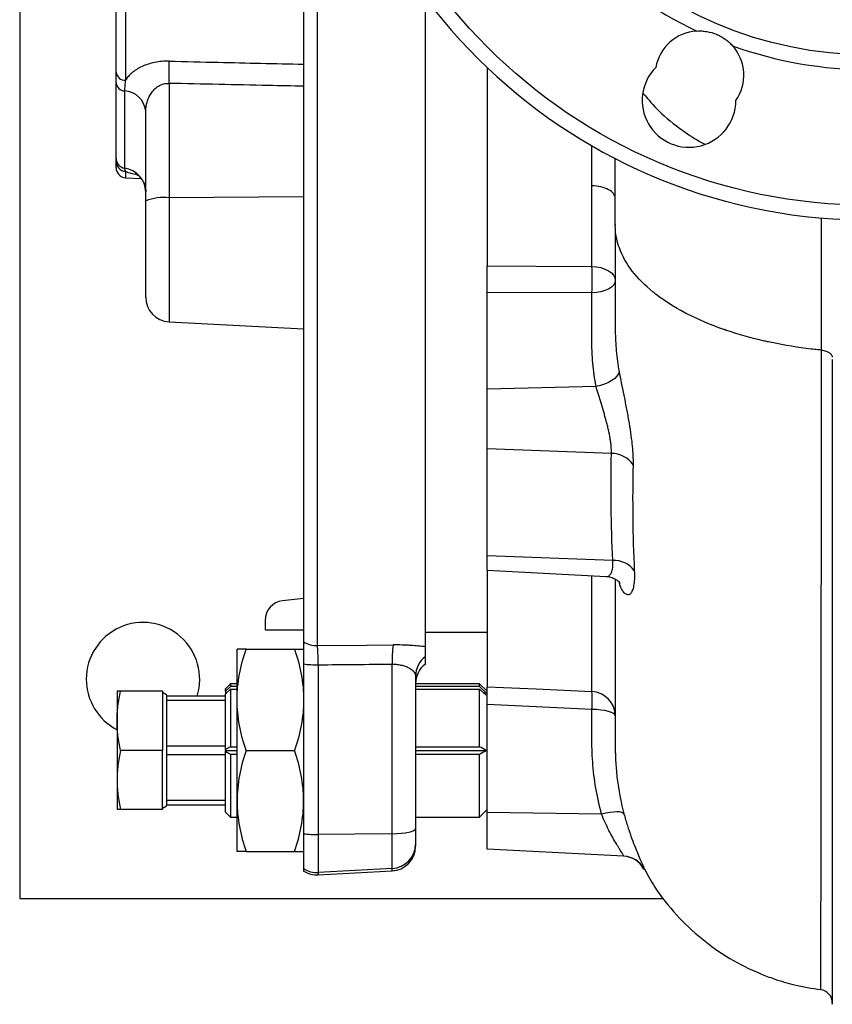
# Model space of a CAD drawing. Header units: millimetres. Extents: x 646 to 9630, y 5452 to 8430.
# Tile 1 of 12: x 646 to 1469, y 5583 to 6581. Entities that reach past the tile are written whole.
import ezdxf

# ---------------------------------------------------------------- set-up
doc = ezdxf.new("R2010")
doc.units = ezdxf.units.MM
doc.header["$LTSCALE"] = 5

msp = doc.modelspace()

# ---------------------------------------------------------------- linework, layer by layer
at = {"color": 7, "linetype": 'Continuous', "lineweight": 25}
for p, q in [((645.6, 8190.66), (645.6, 5690.66)), ((933.43, 6763.25), (933.43, 5950.72)), ((947.29, 6762.57), (947.29, 5946.88)), ((743.35, 6527.99), (743.35, 6641.79)), ((752.83, 6635.93), (752.83, 6519.9)), ((1056.85, 5945.61), (1056.85, 6603.16)), ((1119.35, 6532.93), (1119.35, 6331.67)), ((743.35, 6440.61), (743.35, 6517.36)), ((751.92, 6509.14), (751.92, 6430.9)), ((797.04, 6516.79), (797.04, 6400.86)), ((773.35, 6397.6), (773.35, 6488.59)), ((743.35, 6431.13), (743.35, 6437.52)), ((1249.35, 6372.85), (1249.35, 6440.56)), ((752.83, 6421.14), (768.58, 6420.32)), ((773.35, 6300.06), (773.35, 6397.6)), ((1249.35, 6373.84), (1249.35, 6372.84)), ((1249.35, 6372.84), (1249.35, 6372.85)), ((1249.05, 6359.53), (1250.88, 6358.83)), ((1225.66, 6304.4), (1119.35, 6304.71)), ((1119.35, 6206.68), (1119.35, 6304.71)), ((797.04, 6275.09), (933.43, 6267.95)), ((1249.35, 6269.61), (1249.35, 6266.45)), ((1229.89, 6209.58), (1119.35, 6206.68)), ((1119.35, 6146.32), (1119.35, 6206.68)), ((1245.4, 6141.65), (1119.35, 6146.32)), ((1119.35, 6037.95), (1119.35, 6146.32)), ((1246.86, 6033.22), (1119.35, 6037.95)), ((1119.35, 6023.3), (1119.35, 6037.95)), ((1119.35, 6023.3), (1240.17, 6016.97)), ((1119.35, 6023.3), (1119.35, 5905.21)), ((933.43, 5994.63), (912.13, 5992.25)), ((894.35, 5972.37), (894.35, 5962.84)), ((894.35, 5962.84), (933.43, 5962.84)), ((1056.85, 5960.66), (1119.35, 5960.66)), ((865.93, 5891.91), (865.93, 5943.16)), ((875.08, 5943.16), (924.27, 5943.16)), ((933.43, 5928.29), (933.43, 5756.18)), ((1023.16, 5756.19), (1023.16, 5928.12)), ((1056.85, 5928.22), (1056.85, 5935.78)), ((948.16, 5927.48), (948.16, 5755.37)), ((859.35, 5908.16), (854.35, 5903.16)), ((865.93, 5908.16), (859.35, 5908.16)), ((859.35, 5908.16), (859.35, 5905.28)), ((1046.85, 5915.93), (1046.85, 5761.38)), ((1111.85, 5908.16), (1046.85, 5908.16)), ((1119.35, 5900.66), (1111.85, 5908.16)), ((1111.85, 5905.28), (1111.85, 5908.16)), ((744.35, 5900.66), (744.35, 5870.66)), ((790.35, 5900.66), (747.73, 5900.66)), ((790.35, 5900.66), (790.35, 5840.66)), ((794.35, 5896.89), (790.35, 5899.2)), ((854.35, 5900.57), (859.35, 5905.28)), ((854.35, 5900.57), (854.35, 5903.16)), ((859.35, 5902.71), (854.35, 5898.01)), ((854.35, 5900.57), (854.35, 5899.17)), ((854.35, 5899.17), (855.59, 5899.17)), ((854.35, 5899.17), (854.35, 5898.01)), ((865.93, 5905.28), (859.35, 5905.28)), ((859.35, 5902.71), (859.35, 5844.41)), ((859.35, 5902.71), (865.93, 5902.71)), ((1111.85, 5905.28), (1046.85, 5905.28)), ((1046.85, 5902.71), (1111.85, 5902.71)), ((1111.85, 5905.28), (1118.33, 5899.17)), ((1111.85, 5844.41), (1111.85, 5902.71)), ((1118.33, 5896.61), (1111.85, 5902.71)), ((1115.61, 5899.17), (1118.33, 5899.17)), ((794.35, 5896.89), (794.35, 5895.66)), ((854.35, 5895.66), (794.35, 5895.66)), ((794.35, 5895.66), (794.35, 5891.51)), ((794.35, 5891.51), (794.35, 5878.27)), ((794.35, 5891.51), (854.35, 5891.51)), ((854.35, 5841.58), (854.35, 5898.01)), ((865.93, 5789.41), (865.93, 5891.91)), ((794.35, 5878.27), (794.35, 5858.05)), ((1225.66, 5882.16), (1119.35, 5887.06)), ((1119.35, 5777.72), (1119.35, 5887.06)), ((744.35, 5870.66), (744.35, 5810.66)), ((1249.35, 5875.7), (1249.35, 5842.87)), ((794.35, 5858.05), (794.35, 5844.82)), ((790.35, 5840.66), (747.73, 5840.66)), ((790.35, 5780.66), (790.35, 5840.66)), ((794.35, 5844.82), (794.35, 5836.51)), ((854.35, 5844.82), (794.35, 5844.82)), ((854.35, 5841.58), (854.35, 5840.87)), ((854.35, 5840.46), (854.35, 5840.87)), ((854.35, 5840.66), (865.93, 5840.66)), ((854.35, 5840.46), (854.35, 5839.74)), ((854.35, 5778.16), (854.35, 5839.74)), ((859.35, 5844.41), (865.93, 5844.41)), ((875.08, 5840.66), (924.27, 5840.66)), ((1046.85, 5844.41), (1111.85, 5844.41)), ((1046.85, 5840.66), (1118.45, 5840.66)), ((794.35, 5836.51), (854.35, 5836.51)), ((794.35, 5836.51), (794.35, 5823.27)), ((859.35, 5836.91), (859.35, 5773.16)), ((859.35, 5836.91), (865.93, 5836.91)), ((1046.85, 5836.91), (1111.85, 5836.91)), ((1111.85, 5773.16), (1111.85, 5836.91)), ((794.35, 5823.27), (794.35, 5803.05)), ((744.35, 5810.66), (744.35, 5780.66)), ((794.35, 5803.05), (794.35, 5789.82)), ((854.35, 5789.82), (794.35, 5789.82)), ((794.35, 5789.82), (794.35, 5785.66)), ((865.93, 5738.16), (865.93, 5789.41)), ((790.35, 5780.66), (747.73, 5780.66)), ((790.35, 5782.13), (794.35, 5784.44)), ((794.35, 5785.66), (794.35, 5784.44)), ((794.35, 5785.66), (854.35, 5785.66)), ((1111.85, 5773.16), (1119.35, 5780.66)), ((854.35, 5778.16), (859.35, 5773.16)), ((859.35, 5773.16), (865.93, 5773.16)), ((1046.85, 5773.16), (1111.85, 5773.16)), ((1235.4, 5776.15), (1119.35, 5777.72)), ((1119.35, 5740.66), (1119.35, 5777.72)), ((1046.85, 5761.38), (1046.85, 5745.8)), ((933.43, 5756.18), (933.43, 5720.82)), ((1023.16, 5756.19), (948.16, 5755.37)), ((948.16, 5755.37), (948.16, 5716.96)), ((1023.16, 5720.88), (1023.16, 5756.19)), ((1046.85, 5745.8), (1046.85, 5743.44)), ((1258.12, 5733.39), (1119.35, 5740.66)), ((875.08, 5738.16), (924.27, 5738.16)), ((933.43, 5720.82), (933.43, 5718.42)), ((1023.16, 5720.88), (948.16, 5716.96)), ((1278.44, 5720.42), (1278.43, 5720.42)), ((948.16, 5714.54), (1023.16, 5718.47)), ((645.6, 5690.66), (1298.39, 5690.66))]:
    msp.add_line(p, q, dxfattribs=at)
at = {"color": 8, "linetype": 'Continuous', "lineweight": 25}
for p, q in [((1225.66, 6412.88), (1225.66, 6453.49)), ((752.83, 6427.66), (752.83, 6421.14)), ((933.43, 6401.79), (797.04, 6400.86)), ((797.04, 6400.86), (797.04, 6275.09)), ((1254.39, 6007.34), (1253.63, 6009.97)), ((1023.16, 5718.47), (1023.16, 5720.88)), ((1278.74, 5720.44), (1278.44, 5720.42)), ((948.16, 5716.96), (948.16, 5714.54))]:
    msp.add_line(p, q, dxfattribs=at)
at = {"color": 8, "linetype": 'Continuous', "lineweight": 25, "flags": 128}
for points in [[(1458.39, 6246.4), (1458.38, 6268.91), (1458.38, 6313.92), (1458.38, 6358.94), (1458.38, 6380.63)], [(1254.39, 6007.34), (1253.65, 6011.08), (1253.35, 6011.95)]]:
    msp.add_lwpolyline(points, dxfattribs=at)
at = {"color": 7, "linetype": 'Continuous', "lineweight": 25, "flags": 128}
for points in [[(1119.35, 6331.67), (1169.25, 6331.49), (1225.66, 6331.29)], [(1225.66, 6331.29), (1230.34, 6330.89), (1234.82, 6329.99), (1238.91, 6328.61), (1242.48, 6326.81), (1245.4, 6324.66), (1247.57, 6322.23), (1248.9, 6319.6), (1249.35, 6316.88)], [(1249.35, 6316.88), (1248.9, 6314.52), (1247.57, 6312.25), (1245.4, 6310.14), (1242.48, 6308.27), (1238.91, 6306.72), (1234.82, 6305.53), (1230.34, 6304.74), (1225.66, 6304.4)], [(1448.17, 6247.49), (1448.16, 6247.49), (1448.16, 6247.49), (1448.15, 6247.49), (1448.15, 6247.49)], [(1253.2, 6224.77), (1252.52, 6222.39), (1251.05, 6220), (1248.84, 6217.69), (1245.95, 6215.51), (1242.49, 6213.55), (1238.58, 6211.88), (1234.33, 6210.54), (1229.89, 6209.58)], [(947.29, 5946.88), (997.22, 5947.31), (1024.03, 5947.55)], [(1119.35, 5905.21), (1169.25, 5902.91), (1225.66, 5900.31)], [(1249.35, 5875.7), (1248.9, 5876.92), (1247.57, 5878.1), (1245.4, 5879.19), (1242.48, 5880.15), (1238.91, 5880.96), (1234.82, 5881.58), (1230.34, 5881.98), (1225.66, 5882.16)], [(1258.17, 5776.37), (1257.4, 5777.24), (1255.88, 5777.88), (1253.68, 5778.26), (1250.86, 5778.37), (1247.51, 5778.2), (1243.74, 5777.76), (1239.66, 5777.07), (1235.4, 5776.15)], [(1023.16, 5756.19), (1027.84, 5756.34), (1032.32, 5756.66), (1036.41, 5757.16), (1039.98, 5757.8), (1042.9, 5758.58), (1045.07, 5759.46), (1046.4, 5760.4), (1046.85, 5761.38)]]:
    msp.add_lwpolyline(points, dxfattribs=at)
at = {"color": 7, "linetype": 'Continuous', "lineweight": 25}
for radius in [547.5, 395]:
    msp.add_circle((1506.85, 6940.66), radius, dxfattribs=at)
for centre, radius, start, end in [((1506.85, 6940.66), 562.5, 4.67295, 355.32705), ((1506.85, 6940.66), 410, 205.25018, 244.74982), ((1334.64, 6524.92), 45, 93.42295, 169.74669), ((1506.85, 6940.66), 410, 250.25018, 289.74982), ((1334.64, 6524.92), 45, 325.25331, 41.57705), ((463.57, 6528.02), 333.66, 358.07099, 1.92901), ((752.38, 6528.98), 9.09, 186.24023, 272.8008), ((1324.12, 6499.51), 47.5, 135.29074, 359.70926), ((752.3, 6518.11), 8.99, 184.83212, 267.56473), ((750.97, 6486.69), 22.46, 4.83212, 87.56473), ((753.22, 6440.69), 9.87, 180.44847, 262.42108), ((753.28, 6437.58), 9.93, 180.33884, 267.38396), ((753.35, 6431.13), 10, 180, 267), ((748.66, 6406.43), 24.69, 0.44847, 82.42108), ((791.44, 6353.82), 47.36, 83.20861, 112.45471), ((861.12, 6317.84), 364.78, 357.88731, 2.11269), ((798.35, 6300.06), 25, 180, 267), ((1245.68, 6115.39), 26.27, 34.51836, 90.60349), ((1248.18, 6007.87), 25.38, 36.33235, 92.99156), ((914.35, 5972.37), 20, 96.37832, 180), ((770.6, 5912.84), 57.5, 342.62072, 180), ((946.84, 5972.17), 25.29, 237.98037, 271.01484), ((1157.45, 5931.83), 134.34, 173.27895, 181.5811), ((946.58, 6033.7), 106.23, 262.88788, 270.85146), ((1071.6, 5915.91), 24.75, 126.58446, 179.94075), ((1071.85, 5908.22), 25, 126.8699, 180), ((770.6, 5912.84), 57.5, 180, 242.83711), ((1224.55, 5875.53), 24.8, 0.38995, 87.44104), ((1074.07, 5891.23), 151.86, 356.57501, 3.42499), ((946.58, 5861.59), 106.23, 262.88788, 270.85146), ((1021.88, 5745.82), 24.97, 272.93979, 359.94743), ((1021.85, 5743.44), 25, 273, 0), ((1256.43, 5708.45), 25, 28.51706, 86.98598), ((1256.81, 5708.43), 24.99, 28.70525, 86.9982), ((946.85, 5741.96), 25.04, 237.58301, 272.99806), ((946.85, 5739.51), 25, 237.52555, 273), ((1455.85, 5584.76), 13.5, 0.1401, 82.86235)]:
    msp.add_arc(centre, radius, start, end, dxfattribs=at)
msp.add_ellipse((1926.44, 6875.39), major_axis=(19415.2, 212.05), ratio=0.04833, start_param=4.661453, end_param=4.66532, dxfattribs=at)
for points, knots in [([(1331.95, 6569.84), (1333.65, 6569.94), (1335.34, 6569.94), (1338.72, 6569.76), (1340.42, 6569.58), (1345.46, 6568.73), (1348.71, 6567.8), (1353.42, 6565.85), (1354.97, 6565.1), (1357.94, 6563.45), (1359.37, 6562.55), (1362.12, 6560.6), (1363.44, 6559.54), (1365.97, 6557.27), (1367.18, 6556.05), (1368.3, 6554.78)], [0, 0, 0, 0, 0.125, 0.125, 0.25, 0.25, 0.5, 0.5, 0.625, 0.625, 0.75, 0.75, 0.875, 0.875, 1, 1, 1, 1]), ([(797.04, 6539.25), (794.52, 6539.31), (792.02, 6539.22), (787.16, 6538.8), (784.79, 6538.46), (780.14, 6537.52), (777.86, 6536.92), (773.55, 6535.53), (771.52, 6534.73), (767.69, 6532.95), (765.88, 6531.98), (763.34, 6530.38), (762.52, 6529.83), (760.96, 6528.7), (760.22, 6528.12), (758.12, 6526.35), (756.86, 6525.12), (754.63, 6522.58), (753.65, 6521.25), (752.83, 6519.9)], [0, 0, 0, 0, 0.125, 0.125, 0.25, 0.25, 0.375, 0.375, 0.5, 0.5, 0.625, 0.625, 0.6875, 0.6875, 0.75, 0.75, 0.875, 0.875, 1, 1, 1, 1]), ([(743.35, 6517.36), (743.35, 6519.06), (743.35, 6520.82), (743.35, 6524.38), (743.35, 6526.19), (743.35, 6527.99)], [0, 0, 0, 0, 0.5, 0.5, 1, 1, 1, 1]), ([(752.83, 6519.9), (752.54, 6518.08), (752.31, 6516.26), (752, 6512.66), (751.92, 6510.88), (751.92, 6509.14)], [0, 0, 0, 0, 0.5, 0.5, 1, 1, 1, 1]), ([(773.35, 6488.59), (773.35, 6491.68), (773.8, 6494.76), (775.16, 6499.33), (775.73, 6500.85), (777.1, 6503.78), (777.9, 6505.21), (779.77, 6507.98), (780.86, 6509.32), (783.3, 6511.78), (784.68, 6512.91), (786.99, 6514.36), (787.81, 6514.8), (789.5, 6515.56), (790.38, 6515.88), (793.11, 6516.65), (795.07, 6516.88), (797.04, 6516.79)], [0, 0, 0, 0, 0.25, 0.25, 0.375, 0.375, 0.5, 0.5, 0.625, 0.625, 0.75, 0.75, 0.8125, 0.8125, 0.875, 0.875, 1, 1, 1, 1]), ([(1277.99, 6506.31), (1282.9, 6500.39), (1294.01, 6487.02), (1314.87, 6470.68), (1331.04, 6459.74), (1339.15, 6455.68), (1339.96, 6455.28)], [0, 0, 0, 0, 0.307475, 0.695313, 0.969468, 1, 1, 1, 1]), ([(743.35, 6437.52), (743.35, 6438.01), (743.35, 6438.48), (743.35, 6439.48), (743.35, 6440.02), (743.35, 6440.61)], [0, 0, 0, 0, 0.5, 0.5, 1, 1, 1, 1]), ([(751.92, 6430.9), (751.92, 6430.29), (752, 6429.73), (752.31, 6428.67), (752.54, 6428.17), (752.83, 6427.66)], [0, 0, 0, 0, 0.5, 0.5, 1, 1, 1, 1]), ([(762.72, 6425.36), (762.69, 6425.37), (762.52, 6425.43), (763.34, 6425.09), (765.27, 6423.86), (767.96, 6421.42), (770.73, 6417.64), (772.67, 6412.7), (773.56, 6408.79), (773.31, 6406.78), (773.3, 6406.64)], [0, 0, 0, 0, 0.031505, 0.167923, 0.306731, 0.458512, 0.625064, 0.802963, 0.98576, 1, 1, 1, 1]), ([(1249.35, 6400.4), (1249.35, 6401.98), (1248.74, 6403.56), (1246.4, 6406.5), (1244.66, 6407.85), (1240.31, 6410.15), (1237.69, 6411.08), (1231.94, 6412.41), (1228.82, 6412.8), (1225.66, 6412.88)], [0, 0, 0, 0, 0.25, 0.25, 0.5, 0.5, 0.75, 0.75, 1, 1, 1, 1]), ([(1249.42, 6369.88), (1249.37, 6370.84), (1249.35, 6371.75), (1249.35, 6372.61), (1249.35, 6372.73), (1249.35, 6372.84)], [0.796698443, 0.796698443, 0.796698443, 0.796698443, 0.8, 0.8, 0.800497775, 0.800497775, 0.800497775, 0.800497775]), ([(1249.35, 6371.1), (1249.35, 6347.88), (1249.35, 6312.86), (1249.35, 6280.5), (1249.35, 6269.61)], [0, 0, 0, 0, 0.6633522, 1, 1, 1, 1]), ([(1287.73, 6305.22), (1279.3, 6312.05), (1272.24, 6319.21), (1260.64, 6334.24), (1256.29, 6342.12), (1251.21, 6356.15), (1249.82, 6362.85), (1249.44, 6369.38), (1249.42, 6369.88)], [0.72652317, 0.72652317, 0.72652317, 0.72652317, 0.75, 0.75, 0.775, 0.775, 0.795, 0.79669844, 0.79669844, 0.79669844, 0.79669844]), ([(1119.35, 6304.71), (1119.35, 6306.78), (1119.35, 6308.98), (1119.35, 6312.44), (1119.35, 6313.63), (1119.35, 6315.99), (1119.35, 6317.17), (1119.35, 6319.54), (1119.35, 6320.73), (1119.35, 6323.07), (1119.35, 6324.22), (1119.35, 6327.57), (1119.35, 6329.72), (1119.35, 6331.67)], [0, 0, 0, 0, 0.25, 0.25, 0.375, 0.375, 0.5, 0.5, 0.625, 0.625, 0.75, 0.75, 1, 1, 1, 1]), ([(1229.89, 6209.58), (1228.4, 6217.41), (1227.31, 6225.27), (1226.26, 6237.09), (1226, 6241.03), (1225.77, 6246.96), (1225.71, 6248.94), (1225.65, 6252.9), (1225.66, 6254.88), (1225.66, 6272.7), (1225.66, 6288.55), (1225.66, 6304.4)], [0, 0, 0, 0, 0.25, 0.25, 0.375, 0.375, 0.4375, 0.4375, 0.5, 0.5, 1, 1, 1, 1]), ([(1290.22, 6303.25), (1289.94, 6303.47), (1289.66, 6303.68), (1288.93, 6304.26), (1288.48, 6304.62), (1288.03, 6304.98)], [0.724253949, 0.724253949, 0.724253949, 0.724253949, 0.725, 0.725, 0.726247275, 0.726247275, 0.726247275, 0.726247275]), ([(1322.52, 6282.95), (1322.1, 6283.17), (1321.68, 6283.38), (1321, 6283.74), (1320.74, 6283.87), (1320.48, 6284.01)], [0.69912219, 0.69912219, 0.69912219, 0.69912219, 0.7, 0.7, 0.70054198, 0.70054198, 0.70054198, 0.70054198]), ([(1249.35, 6266.45), (1249.35, 6266.35), (1249.35, 6266.23), (1249.35, 6266.01), (1249.35, 6265.68), (1249.35, 6265.35), (1249.36, 6264.69), (1249.36, 6264.25), (1249.38, 6262.93), (1249.4, 6262.06), (1249.47, 6259.44), (1249.53, 6257.69), (1249.78, 6252.46), (1250.02, 6248.98), (1250.98, 6238.56), (1251.93, 6231.65), (1253.2, 6224.77)], [0, 0, 0, 0, 0.007813, 0.007813, 0.015625, 0.03125, 0.03125, 0.0625, 0.0625, 0.125, 0.125, 0.25, 0.25, 0.5, 0.5, 1, 1, 1, 1]), ([(1361.71, 6266.5), (1361.33, 6266.63), (1360.95, 6266.76), (1360.55, 6266.9), (1360.52, 6266.91), (1360.5, 6266.92)], [0.6743310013, 0.6743310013, 0.6743310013, 0.6743310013, 0.675, 0.675, 0.6750455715, 0.6750455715, 0.6750455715, 0.6750455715]), ([(1407.67, 6254.03), (1406.72, 6254.23), (1405.78, 6254.43), (1403.44, 6254.94), (1402.06, 6255.24), (1400.68, 6255.55)], [0.648452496, 0.648452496, 0.648452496, 0.648452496, 0.65, 0.65, 0.652273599, 0.652273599, 0.652273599, 0.652273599]), ([(1458.39, 6246.4), (1455.98, 6246.63), (1453.56, 6246.88), (1450.15, 6247.26), (1449.16, 6247.37), (1448.17, 6247.49)], [0.621092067, 0.621092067, 0.621092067, 0.621092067, 0.625, 0.625, 0.626603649, 0.626603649, 0.626603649, 0.626603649]), ([(1458.39, 6246.4), (1459.91, 6246.24), (1461.39, 6245.93), (1464.06, 6245.06), (1465.26, 6244.49), (1467.24, 6243.17), (1468.03, 6242.41), (1469.08, 6240.8), (1469.35, 6239.94), (1469.35, 6239.08)], [0, 0, 0, 0, 0.25, 0.25, 0.5, 0.5, 0.75, 0.75, 1, 1, 1, 1]), ([(1469.35, 6237.03), (1469.35, 6224.34), (1469.35, 6198.96), (1469.35, 6149.07), (1469.35, 6088.84), (1469.35, 6020), (1469.35, 5955.2), (1469.35, 5894.9), (1469.35, 5839.43), (1469.35, 5788.9), (1469.35, 5743.39), (1469.35, 5703.22), (1469.35, 5668.62), (1469.35, 5639.78), (1469.35, 5616.61), (1469.35, 5599.15), (1469.35, 5588.03), (1469.35, 5582.78), (1469.35, 5583.52), (1469.35, 5583.72)], [0, 0, 0, 0, 0.03225, 0.064495, 0.129617, 0.194877, 0.260134, 0.325252, 0.389887, 0.454739, 0.519661, 0.584504, 0.649131, 0.714247, 0.779578, 0.844981, 0.91031, 0.975425, 1, 1, 1, 1]), ([(1253.2, 6224.77), (1253.9, 6220.99), (1254.66, 6217.09), (1256.25, 6209.07), (1257.09, 6204.95), (1258.79, 6196.49), (1259.63, 6192.27), (1261.26, 6183.81), (1262.05, 6179.57), (1263.53, 6171.11), (1264.2, 6166.97), (1265.38, 6158.9), (1265.88, 6154.96), (1266.48, 6149.2), (1266.66, 6147.31), (1266.95, 6143.65), (1267.07, 6141.86), (1267.33, 6136.65), (1267.39, 6133.36), (1267.32, 6130.27)], [0, 0, 0, 0, 0.125, 0.125, 0.25, 0.25, 0.375, 0.375, 0.5, 0.5, 0.625, 0.625, 0.75, 0.75, 0.8125, 0.8125, 0.875, 0.875, 1, 1, 1, 1]), ([(1245.4, 6141.65), (1245.48, 6143.9), (1245.4, 6146.3), (1245.09, 6150.13), (1244.95, 6151.45), (1244.6, 6154.15), (1244.39, 6155.55), (1243.68, 6159.79), (1243.1, 6162.67), (1242.09, 6167.1), (1241.73, 6168.6), (1240.97, 6171.61), (1240.57, 6173.14), (1239.34, 6177.67), (1238.48, 6180.69), (1236.7, 6186.72), (1235.78, 6189.75), (1233.99, 6195.64), (1233.11, 6198.52), (1231.43, 6204.15), (1230.63, 6206.92), (1229.89, 6209.58)], [0, 0, 0, 0, 0.125, 0.125, 0.1875, 0.1875, 0.25, 0.25, 0.375, 0.375, 0.4375, 0.4375, 0.5, 0.5, 0.625, 0.625, 0.75, 0.75, 0.875, 0.875, 1, 1, 1, 1]), ([(1246.86, 6033.22), (1245.93, 6051.31), (1245.38, 6069.4), (1244.91, 6105.54), (1244.99, 6123.6), (1245.4, 6141.65)], [0, 0, 0, 0, 0.5, 0.5, 1, 1, 1, 1]), ([(1267.32, 6130.27), (1266.95, 6112.31), (1266.87, 6094.37), (1267.29, 6058.58), (1267.79, 6040.73), (1268.63, 6022.91)], [0, 0, 0, 0, 0.5, 0.5, 1, 1, 1, 1]), ([(1268.63, 6022.91), (1268.78, 6019.83), (1268.79, 6017.03), (1268.57, 6011.95), (1268.34, 6009.68), (1267.8, 6006.68), (1267.59, 6005.75), (1267.12, 6004.07), (1266.86, 6003.31), (1266.01, 6001.26), (1265.35, 6000.21), (1264.24, 5999.12), (1263.85, 5998.84), (1263.05, 5998.46), (1262.64, 5998.35), (1261.37, 5998.29), (1260.49, 5998.58), (1259.14, 5999.55), (1258.69, 5999.97), (1257.79, 6000.97), (1257.35, 6001.56), (1256.03, 6003.58), (1255.19, 6005.27), (1254.39, 6007.34)], [0, 0, 0, 0, 0.125, 0.125, 0.25, 0.25, 0.3125, 0.3125, 0.375, 0.375, 0.5, 0.5, 0.5625, 0.5625, 0.625, 0.625, 0.75, 0.75, 0.8125, 0.8125, 0.875, 0.875, 1, 1, 1, 1]), ([(1240.16, 6016.87), (1240.47, 6016.89), (1242.56, 6017.01), (1246.07, 6015.92), (1249.95, 6014.13), (1252.53, 6012.06), (1253.81, 6010.66), (1254.2, 6010.03), (1254.12, 6010.17), (1254.11, 6010.2)], [0, 0, 0, 0, 0.034695, 0.238099, 0.428313, 0.609787, 0.783203, 0.961772, 1, 1, 1, 1]), ([(1249.35, 6014.25), (1249.35, 6008.33), (1249.35, 5990.34), (1249.35, 5962.69), (1249.35, 5932.96), (1249.35, 5907.08), (1249.35, 5886.03), (1249.35, 5869.22), (1249.35, 5856.22), (1249.35, 5847.04), (1249.36, 5842.96), (1249.36, 5841.35)], [0, 0, 0, 0, 0.0640635, 0.1946199, 0.3366324, 0.4710077, 0.5977499, 0.7168617, 0.8283449, 0.9322015, 1, 1, 1, 1]), ([(933.43, 5950.72), (933.43, 5950.21), (933.43, 5949.31), (933.43, 5947.36), (933.43, 5946.61), (933.43, 5944.95), (933.43, 5944.05), (933.43, 5942.07), (933.43, 5940.99), (933.43, 5938.73), (933.43, 5937.54), (933.43, 5935.06), (933.43, 5933.76), (933.43, 5931.07), (933.43, 5929.69), (933.43, 5928.29)], [0, 0, 0, 0, 0.25, 0.25, 0.375, 0.375, 0.5, 0.5, 0.625, 0.625, 0.75, 0.75, 0.875, 0.875, 1, 1, 1, 1]), ([(865.93, 5891.91), (865.93, 5894.09), (865.98, 5896.27), (866.19, 5900.62), (866.35, 5902.79), (866.98, 5909.27), (867.6, 5913.57), (869.99, 5926.37), (872.29, 5934.8), (875.08, 5943.16)], [0, 0, 0, 0, 0.125, 0.125, 0.25, 0.25, 0.5, 0.5, 1, 1, 1, 1]), ([(875.08, 5943.16), (873.69, 5943.16), (872.41, 5943.16), (870.15, 5943.16), (869.18, 5943.16), (866.79, 5943.16), (865.93, 5943.16), (865.93, 5943.16)], [0, 0, 0, 0, 0.25, 0.25, 0.5, 0.5, 1, 1, 1, 1]), ([(924.27, 5943.16), (927.07, 5934.78), (929.37, 5926.33), (932.55, 5909.27), (933.43, 5900.65), (933.43, 5891.91)], [0, 0, 0, 0, 0.5, 0.5, 1, 1, 1, 1]), ([(924.27, 5943.16), (925.66, 5943.16), (926.94, 5943.16), (929.2, 5943.16), (930.18, 5943.16), (932.56, 5943.16), (933.43, 5943.16), (933.43, 5943.16)], [0, 0, 0, 0, 0.25, 0.25, 0.5, 0.5, 1, 1, 1, 1]), ([(948.16, 5927.48), (948.15, 5929.92), (948.13, 5932.22), (948.06, 5935.47), (948.03, 5936.51), (947.97, 5938.46), (947.94, 5939.38), (947.86, 5941.09), (947.82, 5941.89), (947.73, 5943.32), (947.68, 5943.96), (947.52, 5945.64), (947.41, 5946.44), (947.29, 5946.88)], [0, 0, 0, 0, 0.25, 0.25, 0.375, 0.375, 0.5, 0.5, 0.625, 0.625, 0.75, 0.75, 1, 1, 1, 1]), ([(1056.85, 5945.61), (1054.72, 5945.92), (1052.36, 5946.22), (1047.35, 5946.72), (1044.7, 5946.93), (1040.49, 5947.19), (1039.05, 5947.26), (1036.13, 5947.39), (1034.66, 5947.44), (1030.18, 5947.55), (1027.14, 5947.58), (1024.03, 5947.55)], [0, 0, 0, 0, 0.25, 0.25, 0.5, 0.5, 0.625, 0.625, 0.75, 0.75, 1, 1, 1, 1]), ([(1056.85, 5935.78), (1056.85, 5936.16), (1056.85, 5936.83), (1056.85, 5938.53), (1056.85, 5939.55), (1056.85, 5942.61), (1056.85, 5944.63), (1056.85, 5945.61)], [0, 0, 0, 0, 0.25, 0.25, 0.5, 0.5, 1, 1, 1, 1]), ([(1023.16, 5928.12), (1024.95, 5928.13), (1026.68, 5928.03), (1030.04, 5927.63), (1031.68, 5927.33), (1034.67, 5926.57), (1036.05, 5926.12), (1038.6, 5925.1), (1039.75, 5924.53), (1041.77, 5923.34), (1042.66, 5922.71), (1044.18, 5921.4), (1044.81, 5920.74), (1045.83, 5919.38), (1046.21, 5918.69), (1046.72, 5917.31), (1046.85, 5916.62), (1046.85, 5915.93)], [0, 0, 0, 0, 0.125, 0.125, 0.25, 0.25, 0.375, 0.375, 0.5, 0.5, 0.625, 0.625, 0.75, 0.75, 0.875, 0.875, 1, 1, 1, 1]), ([(744.35, 5870.66), (744.35, 5875.66), (744.66, 5880.66), (745.82, 5890.66), (746.68, 5895.66), (747.73, 5900.66)], [0, 0, 0, 0, 0.5, 0.5, 1, 1, 1, 1]), ([(747.73, 5900.66), (746.68, 5900.66), (745.82, 5900.66), (744.66, 5900.66), (744.35, 5900.66), (744.35, 5900.66)], [0, 0, 0, 0, 0.5, 0.5, 1, 1, 1, 1]), ([(1119.35, 5887.06), (1119.35, 5889.37), (1119.35, 5891.54), (1119.35, 5894.59), (1119.35, 5895.57), (1119.35, 5897.4), (1119.35, 5898.26), (1119.35, 5899.85), (1119.35, 5900.6), (1119.35, 5901.93), (1119.35, 5902.52), (1119.35, 5904.08), (1119.35, 5904.82), (1119.35, 5905.21)], [0, 0, 0, 0, 0.25, 0.25, 0.375, 0.375, 0.5, 0.5, 0.625, 0.625, 0.75, 0.75, 1, 1, 1, 1]), ([(875.08, 5840.66), (872.29, 5849.05), (869.98, 5857.49), (866.8, 5874.56), (865.93, 5883.18), (865.93, 5891.91)], [0, 0, 0, 0, 0.5, 0.5, 1, 1, 1, 1]), ([(933.43, 5891.91), (933.43, 5889.74), (933.37, 5887.55), (933.16, 5883.2), (933, 5881.03), (932.37, 5874.55), (931.75, 5870.26), (929.36, 5857.46), (927.06, 5849.03), (924.27, 5840.66)], [0, 0, 0, 0, 0.125, 0.125, 0.25, 0.25, 0.5, 0.5, 1, 1, 1, 1]), ([(1235.4, 5776.15), (1230.69, 5793.59), (1227.75, 5811.17), (1226.11, 5833.28), (1225.89, 5837.71), (1225.71, 5844.37), (1225.66, 5846.59), (1225.65, 5851.04), (1225.66, 5853.26), (1225.66, 5864.38), (1225.66, 5873.27), (1225.66, 5882.16)], [0, 0, 0, 0, 0.5, 0.5, 0.625, 0.625, 0.6875, 0.6875, 0.75, 0.75, 1, 1, 1, 1]), ([(747.73, 5840.66), (746.68, 5845.66), (745.82, 5850.66), (744.66, 5860.66), (744.35, 5865.66), (744.35, 5870.66)], [0, 0, 0, 0, 0.5, 0.5, 1, 1, 1, 1]), ([(747.73, 5840.66), (746.68, 5835.66), (745.82, 5830.66), (744.66, 5820.66), (744.35, 5815.66), (744.35, 5810.66)], [0, 0, 0, 0, 0.5, 0.5, 1, 1, 1, 1]), ([(875.08, 5840.66), (872.29, 5832.28), (869.98, 5823.83), (866.8, 5806.77), (865.93, 5798.15), (865.93, 5789.41)], [0, 0, 0, 0, 0.5, 0.5, 1, 1, 1, 1]), ([(933.43, 5789.41), (933.43, 5791.59), (933.37, 5793.77), (933.16, 5798.12), (933, 5800.29), (932.37, 5806.77), (931.75, 5811.07), (929.36, 5823.87), (927.06, 5832.3), (924.27, 5840.66)], [0, 0, 0, 0, 0.125, 0.125, 0.25, 0.25, 0.5, 0.5, 1, 1, 1, 1]), ([(1249.35, 5842.87), (1249.35, 5842.78), (1249.35, 5842.7), (1249.35, 5842.52), (1249.35, 5842.26), (1249.35, 5842), (1249.35, 5841.48), (1249.36, 5841.13), (1249.37, 5840.08), (1249.38, 5839.38), (1249.42, 5837.29), (1249.46, 5835.89), (1249.6, 5831.7), (1249.75, 5828.91), (1250.3, 5820.55), (1250.85, 5814.98), (1253.04, 5798.33), (1255.24, 5787.27), (1258.17, 5776.37)], [0, 0, 0, 0, 0.003906, 0.003906, 0.007813, 0.015625, 0.015625, 0.03125, 0.03125, 0.0625, 0.0625, 0.125, 0.125, 0.25, 0.25, 0.5, 0.5, 1, 1, 1, 1]), ([(744.35, 5810.66), (744.35, 5805.66), (744.66, 5800.66), (745.82, 5790.66), (746.68, 5785.66), (747.73, 5780.66)], [0, 0, 0, 0, 0.5, 0.5, 1, 1, 1, 1]), ([(865.93, 5789.41), (865.93, 5787.24), (865.98, 5785.05), (866.19, 5780.7), (866.35, 5778.53), (866.98, 5772.05), (867.6, 5767.76), (869.99, 5754.96), (872.29, 5746.53), (875.08, 5738.16)], [0, 0, 0, 0, 0.125, 0.125, 0.25, 0.25, 0.5, 0.5, 1, 1, 1, 1]), ([(924.27, 5738.16), (927.07, 5746.55), (929.37, 5754.99), (932.55, 5772.06), (933.43, 5780.68), (933.43, 5789.41)], [0, 0, 0, 0, 0.5, 0.5, 1, 1, 1, 1]), ([(747.73, 5780.66), (746.68, 5780.66), (745.82, 5780.66), (744.66, 5780.66), (744.35, 5780.66), (744.35, 5780.66)], [0, 0, 0, 0, 0.5, 0.5, 1, 1, 1, 1]), ([(1258.12, 5733.39), (1258.21, 5733.39), (1258.09, 5733.68), (1257.6, 5734.52), (1257.38, 5734.88), (1256.86, 5735.72), (1256.55, 5736.21), (1255.5, 5737.86), (1254.65, 5739.19), (1253.18, 5741.53), (1252.66, 5742.36), (1251.57, 5744.12), (1251.01, 5745.05), (1249.26, 5747.95), (1248.03, 5750.05), (1245.48, 5754.59), (1244.18, 5757), (1241.6, 5762.05), (1240.32, 5764.7), (1237.79, 5770.26), (1236.56, 5773.16), (1235.4, 5776.15)], [0, 0, 0, 0, 0.125, 0.125, 0.1875, 0.1875, 0.25, 0.25, 0.375, 0.375, 0.4375, 0.4375, 0.5, 0.5, 0.625, 0.625, 0.75, 0.75, 0.875, 0.875, 1, 1, 1, 1]), ([(1258.17, 5776.37), (1259.28, 5772.24), (1260.44, 5768.3), (1262.82, 5760.76), (1264.04, 5757.16), (1266.49, 5750.28), (1267.7, 5747.08), (1270.03, 5741.16), (1271.15, 5738.43), (1273.24, 5733.45), (1274.2, 5731.25), (1275.88, 5727.42), (1276.6, 5725.8), (1277.47, 5723.81), (1277.72, 5723.22), (1278.15, 5722.22), (1278.32, 5721.8), (1278.72, 5720.79), (1278.81, 5720.44), (1278.74, 5720.44)], [0, 0, 0, 0, 0.125, 0.125, 0.25, 0.25, 0.375, 0.375, 0.5, 0.5, 0.625, 0.625, 0.75, 0.75, 0.8125, 0.8125, 0.875, 0.875, 1, 1, 1, 1]), ([(875.08, 5738.16), (873.69, 5738.16), (872.41, 5738.16), (870.15, 5738.16), (869.18, 5738.16), (866.79, 5738.16), (865.93, 5738.16), (865.93, 5738.16)], [0, 0, 0, 0, 0.25, 0.25, 0.5, 0.5, 1, 1, 1, 1]), ([(924.27, 5738.16), (925.66, 5738.16), (926.94, 5738.16), (929.2, 5738.16), (930.18, 5738.16), (932.56, 5738.16), (933.43, 5738.16), (933.43, 5738.16)], [0, 0, 0, 0, 0.25, 0.25, 0.5, 0.5, 1, 1, 1, 1]), ([(1278.95, 5720.71), (1282.33, 5714.37), (1291.3, 5697.55), (1310.84, 5673.57), (1336.29, 5649.25), (1364.95, 5629.23), (1390.19, 5616.54), (1412.35, 5608.21), (1432.65, 5602.13), (1448.61, 5599.59), (1457.52, 5598.17)], [0, 0, 0, 0, 0.095678, 0.253743, 0.409591, 0.564317, 0.718136, 0.784834, 0.879867, 1, 1, 1, 1])]:
    msp.add_open_spline(points, degree=3, knots=knots, dxfattribs=at)
at = {"color": 8, "linetype": 'Continuous', "lineweight": 25}
for points, knots in [([(797.04, 6539.25), (813.68, 6538.87), (859.14, 6537.84), (904.6, 6536.82), (933.43, 6536.18)], [0, 0, 0, 0, 0.365968, 1, 1, 1, 1]), ([(933.43, 6513.83), (921.48, 6514.08), (876.02, 6515.06), (830.55, 6516.05), (797.04, 6516.79)], [0, 0, 0, 0, 0.262813, 1, 1, 1, 1]), ([(752.83, 6427.66), (754.61, 6426.86), (756.94, 6425.8), (761.48, 6425.02), (762.55, 6424.84)], [0, 0, 0, 0, 0.765088, 1, 1, 1, 1]), ([(1457.55, 5598.32), (1457.55, 5598.26), (1457.56, 5597.87), (1457.59, 5599.36), (1457.63, 5602.92), (1457.67, 5609.01), (1457.71, 5617.41), (1457.74, 5628.27), (1457.78, 5641.49), (1457.82, 5657.33), (1457.86, 5675.86), (1457.9, 5697.22), (1457.94, 5721.11), (1457.98, 5747.64), (1458.02, 5777.28), (1458.05, 5809.99), (1458.09, 5845.02), (1458.12, 5880.14), (1458.15, 5914.61), (1458.18, 5957.92), (1458.23, 6014.49), (1458.27, 6074.54), (1458.31, 6125.08), (1458.33, 6164.38), (1458.36, 6204.86), (1458.38, 6232.55), (1458.39, 6246.4)], [0, 0, 0, 0, 0.006959, 0.046919, 0.087151, 0.127383, 0.168465, 0.209546, 0.250919, 0.292291, 0.335642, 0.378993, 0.422683, 0.466372, 0.511221, 0.556078, 0.601341, 0.646604, 0.683126, 0.719698, 0.788897, 0.858435, 0.893737, 0.929039, 0.964517, 1, 1, 1, 1]), ([(1240.17, 6016.99), (1240.19, 6016.99), (1241.23, 6016.65), (1243.07, 6017.54), (1245.29, 6019.94), (1246.99, 6024.69), (1246.91, 6030.07), (1246.86, 6033.22)], [0, 0, 0, 0, 0.005132, 0.233482, 0.457508, 0.68134, 1, 1, 1, 1]), ([(1225.66, 5900.31), (1225.66, 5903.56), (1225.66, 5910.06), (1225.66, 5923.18), (1225.66, 5938.78), (1225.66, 5958.13), (1225.66, 5982), (1225.66, 6002.38), (1225.66, 6015.4), (1225.66, 6017.73)], [0, 0, 0, 0, 0.149805, 0.29961, 0.450962, 0.602313, 0.781651, 0.960988, 1, 1, 1, 1])]:
    msp.add_open_spline(points, degree=3, knots=knots, dxfattribs=at)
at = {"color": 7, "linetype": 'Continuous', "lineweight": 25}
for points in [[(1225.66, 6331.29), (1225.66, 6357.54), (1225.66, 6384.72), (1225.66, 6412.88)], [(1287.78, 6305.18), (1287.77, 6305.2), (1287.75, 6305.21), (1287.73, 6305.22)], [(1288.03, 6304.98), (1287.95, 6305.05), (1287.86, 6305.12), (1287.78, 6305.18)], [(1290.55, 6302.99), (1290.44, 6303.08), (1290.33, 6303.17), (1290.22, 6303.25)], [(1290.73, 6302.86), (1290.67, 6302.9), (1290.61, 6302.95), (1290.55, 6302.99)], [(1319.94, 6284.29), (1309.06, 6290.03), (1299.25, 6296.28), (1290.73, 6302.86)], [(1320.48, 6284.01), (1320.3, 6284.1), (1320.12, 6284.2), (1319.94, 6284.29)], [(1359.33, 6267.32), (1346.2, 6271.91), (1333.81, 6277.16), (1322.52, 6282.95)], [(1360.5, 6266.92), (1360.11, 6267.05), (1359.72, 6267.19), (1359.33, 6267.32)], [(1362.04, 6266.39), (1361.93, 6266.43), (1361.82, 6266.46), (1361.71, 6266.5)], [(1362.31, 6266.3), (1362.22, 6266.33), (1362.13, 6266.36), (1362.04, 6266.39)], [(1400.44, 6255.61), (1387.34, 6258.58), (1374.52, 6262.16), (1362.31, 6266.3)], [(1400.68, 6255.55), (1400.6, 6255.57), (1400.52, 6255.59), (1400.44, 6255.61)], [(1408, 6253.97), (1407.89, 6253.99), (1407.78, 6254.01), (1407.67, 6254.03)], [(1408.08, 6253.95), (1408.05, 6253.95), (1408.03, 6253.96), (1408, 6253.97)], [(1447.89, 6247.52), (1434.59, 6249.09), (1421.22, 6251.22), (1408.08, 6253.95)], [(1448.15, 6247.49), (1448.06, 6247.5), (1447.97, 6247.51), (1447.89, 6247.52)], [(859.35, 5844.41), (857.67, 5843.47), (856.01, 5842.53), (854.35, 5841.58)], [(854.35, 5839.74), (856.01, 5838.8), (857.67, 5837.85), (859.35, 5836.91)], [(1118.45, 5840.66), (1116.27, 5841.92), (1114.07, 5843.17), (1111.85, 5844.41)], [(1111.85, 5836.91), (1114.07, 5838.16), (1116.27, 5839.4), (1118.45, 5840.66)]]:
    msp.add_open_spline(points, degree=3, dxfattribs=at)

doc.saveas('drawing.dxf')
